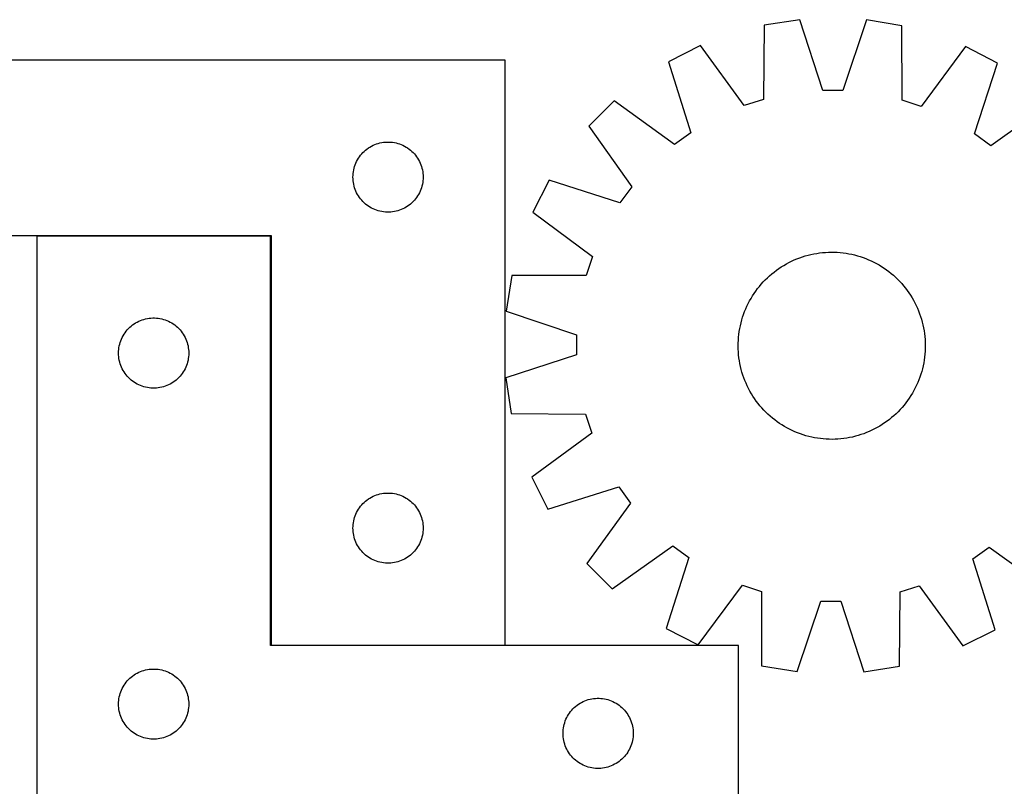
# Model space of a CAD drawing. Header units: millimetres. Extents: x 7 to 1493, y 7 to 2993.
# Tile 8 of 12: x 313 to 734, y 2658 to 2985. Entities that reach past the tile are written whole.
import ezdxf

# ---------------------------------------------------------------- set-up
doc = ezdxf.new("R2010")
doc.units = ezdxf.units.MM
doc.layers.add('COMMON', color=5, linetype='CONTINUOUS', true_color=0x0000ff)
doc.layers.add('CUT', color=7, linetype='CONTINUOUS', true_color=0x000000)

msp = doc.modelspace()

# ---------------------------------------------------------------- linework, layer by layer
at = {"layer": 'COMMON'}
for p, q in [((420.436284, 2892.966762), (320.436284, 2892.966762)), ((420.536285, 2718.066762), (420.536285, 2892.866761)), ((520.636285, 2717.966762), (420.636285, 2717.966762))]:
    msp.add_line(p, q, dxfattribs=at)
at = {"layer": 'CUT'}
for p, q in [((646.600668, 2985.327374), (631.394536, 2982.981294)), ((656.462173, 2955.132582), (646.600668, 2985.327374)), ((675.139287, 2985.213174), (665.036448, 2955.098271)), ((690.326157, 2982.745475), (675.139287, 2985.213174)), ((631.394536, 2982.981294), (631.092182, 2951.218371)), ((690.374302, 2950.981149), (690.326157, 2982.745475)), ((604.217407, 2974.270986), (590.480494, 2967.340779)), ((622.926959, 2948.601405), (604.217407, 2974.270986)), ((717.432707, 2973.817947), (698.518319, 2948.298921)), ((731.113717, 2966.778024), (717.432707, 2973.817947)), ((520.636285, 2968.066762), (220.636285, 2968.066762)), ((520.636285, 2718.066762), (520.636285, 2968.066762)), ((590.480494, 2967.340779), (600.008222, 2937.039011)), ((721.343789, 2936.553477), (731.113717, 2966.778024)), ((665.036448, 2955.098271), (656.462173, 2955.132582)), ((567.325141, 2950.658589), (556.402113, 2939.82263)), ((593.05132, 2932.026936), (567.325141, 2950.658589)), ((631.092182, 2951.218371), (622.926959, 2948.601405)), ((698.518319, 2948.298921), (690.374302, 2950.981149)), ((754.13482, 2949.911056), (728.260356, 2931.485887)), ((556.402113, 2939.82263), (574.827282, 2913.948166)), ((600.008222, 2937.039011), (593.05132, 2932.026936)), ((728.260356, 2931.485887), (721.343789, 2936.553477)), ((461.027388, 2929.584969), (461.633071, 2930.064351)), ((461.633071, 2930.064351), (462.26263, 2930.511917)), ((462.26263, 2930.511917), (462.914393, 2930.926481)), ((462.914393, 2930.926481), (463.586634, 2931.306944)), ((463.586634, 2931.306944), (464.27757, 2931.652296)), ((464.27757, 2931.652296), (464.985367, 2931.961621)), ((464.985367, 2931.961621), (465.70815, 2932.2341)), ((465.70815, 2932.2341), (466.444001, 2932.46901)), ((466.444001, 2932.46901), (467.190969, 2932.665728)), ((467.190969, 2932.665728), (467.947074, 2932.823731)), ((467.947074, 2932.823731), (468.71031, 2932.942602)), ((468.71031, 2932.942602), (469.478654, 2933.022025)), ((469.478654, 2933.022025), (470.250067, 2933.061789)), ((470.250067, 2933.061789), (471.022504, 2933.061789)), ((471.022504, 2933.061789), (471.793917, 2933.022025)), ((471.793917, 2933.022025), (472.562261, 2932.942602)), ((472.562261, 2932.942602), (473.325497, 2932.823731)), ((473.325497, 2932.823731), (474.081602, 2932.665728)), ((474.081602, 2932.665728), (474.82857, 2932.46901)), ((474.82857, 2932.46901), (475.564421, 2932.2341)), ((475.564421, 2932.2341), (476.287204, 2931.961621)), ((476.287204, 2931.961621), (476.995001, 2931.652296)), ((476.995001, 2931.652296), (477.685937, 2931.306944)), ((477.685937, 2931.306944), (478.358178, 2930.926481)), ((478.358178, 2930.926481), (479.009941, 2930.511917)), ((479.009941, 2930.511917), (479.6395, 2930.064351)), ((479.6395, 2930.064351), (480.245183, 2929.584969)), ((457.218979, 2924.773169), (457.582007, 2925.454983)), ((457.582007, 2925.454983), (457.979652, 2926.117205)), ((457.979652, 2926.117205), (458.41086, 2926.758078)), ((458.41086, 2926.758078), (458.874488, 2927.375904)), ((458.874488, 2927.375904), (459.369307, 2927.969044)), ((459.369307, 2927.969044), (459.894003, 2928.535924)), ((459.894003, 2928.535924), (460.447185, 2929.075042)), ((460.447185, 2929.075042), (461.027388, 2929.584969)), ((480.245183, 2929.584969), (480.825386, 2929.075042)), ((480.825386, 2929.075042), (481.378568, 2928.535924)), ((481.378568, 2928.535924), (481.903264, 2927.969044)), ((481.903264, 2927.969044), (482.398083, 2927.375904)), ((482.398083, 2927.375904), (482.861711, 2926.758078)), ((482.861711, 2926.758078), (483.292919, 2926.117205)), ((483.292919, 2926.117205), (483.690564, 2925.454983)), ((483.690564, 2925.454983), (484.053592, 2924.773169)), ((455.95345, 2921.135043), (456.13087, 2921.886829)), ((456.13087, 2921.886829), (456.346755, 2922.628484)), ((456.346755, 2922.628484), (456.600533, 2923.358043)), ((456.600533, 2923.358043), (456.891532, 2924.073571)), ((456.891532, 2924.073571), (457.218979, 2924.773169)), ((484.053592, 2924.773169), (484.381039, 2924.073571)), ((484.381039, 2924.073571), (484.672038, 2923.358043)), ((484.672038, 2923.358043), (484.925816, 2922.628484)), ((484.925816, 2922.628484), (485.141701, 2921.886829)), ((485.141701, 2921.886829), (485.319121, 2921.135043)), ((455.636285, 2918.066762), (455.656174, 2918.838943)), ((455.656174, 2917.294581), (455.636285, 2918.066762)), ((455.656174, 2918.838943), (455.715787, 2919.609077)), ((455.715787, 2916.524447), (455.656174, 2917.294581)), ((455.715787, 2919.609077), (455.814967, 2920.375121)), ((455.814967, 2920.375121), (455.95345, 2921.135043)), ((485.319121, 2921.135043), (485.457604, 2920.375121)), ((485.457604, 2920.375121), (485.556784, 2919.609077)), ((485.556784, 2919.609077), (485.616397, 2918.838943)), ((485.616397, 2917.294581), (485.556784, 2916.524447)), ((485.616397, 2918.838943), (485.636285, 2918.066762)), ((485.636285, 2918.066762), (485.616397, 2917.294581)), ((455.814967, 2915.758403), (455.715787, 2916.524447)), ((455.95345, 2914.998481), (455.814967, 2915.758403)), ((456.13087, 2914.246695), (455.95345, 2914.998481)), ((456.346755, 2913.505039), (456.13087, 2914.246695)), ((456.600533, 2912.775481), (456.346755, 2913.505039)), ((456.891532, 2912.059953), (456.600533, 2912.775481)), ((484.672038, 2912.775481), (484.381039, 2912.059953)), ((484.925816, 2913.505039), (484.672038, 2912.775481)), ((485.141701, 2914.246695), (484.925816, 2913.505039)), ((485.319121, 2914.998481), (485.141701, 2914.246695)), ((485.457604, 2915.758403), (485.319121, 2914.998481)), ((485.556784, 2916.524447), (485.457604, 2915.758403)), ((539.535144, 2916.801527), (532.495222, 2903.120517)), ((569.759691, 2907.031599), (539.535144, 2916.801527)), ((574.827282, 2913.948166), (569.759691, 2907.031599)), ((457.218979, 2911.360355), (456.891532, 2912.059953)), ((457.582007, 2910.678541), (457.218979, 2911.360355)), ((457.979652, 2910.016319), (457.582007, 2910.678541)), ((458.41086, 2909.375446), (457.979652, 2910.016319)), ((458.874488, 2908.75762), (458.41086, 2909.375446)), ((459.369307, 2908.16448), (458.874488, 2908.75762)), ((482.398083, 2908.75762), (481.903264, 2908.16448)), ((482.861711, 2909.375446), (482.398083, 2908.75762)), ((483.292919, 2910.016319), (482.861711, 2909.375446)), ((483.690564, 2910.678541), (483.292919, 2910.016319)), ((484.053592, 2911.360355), (483.690564, 2910.678541)), ((484.381039, 2912.059953), (484.053592, 2911.360355)), ((459.894003, 2907.5976), (459.369307, 2908.16448)), ((460.447185, 2907.058481), (459.894003, 2907.5976)), ((461.027388, 2906.548555), (460.447185, 2907.058481)), ((461.633071, 2906.069173), (461.027388, 2906.548555)), ((462.26263, 2905.621607), (461.633071, 2906.069173)), ((462.914393, 2905.207043), (462.26263, 2905.621607)), ((463.586634, 2904.82658), (462.914393, 2905.207043)), ((464.27757, 2904.481228), (463.586634, 2904.82658)), ((464.985367, 2904.171902), (464.27757, 2904.481228)), ((476.995001, 2904.481228), (476.287204, 2904.171902)), ((477.685937, 2904.82658), (476.995001, 2904.481228)), ((478.358178, 2905.207043), (477.685937, 2904.82658)), ((479.009941, 2905.621607), (478.358178, 2905.207043)), ((479.6395, 2906.069173), (479.009941, 2905.621607)), ((480.245183, 2906.548555), (479.6395, 2906.069173)), ((480.825386, 2907.058481), (480.245183, 2906.548555)), ((481.378568, 2907.5976), (480.825386, 2907.058481)), ((481.903264, 2908.16448), (481.378568, 2907.5976)), ((465.70815, 2903.899424), (464.985367, 2904.171902)), ((466.444001, 2903.664514), (465.70815, 2903.899424)), ((467.190969, 2903.467796), (466.444001, 2903.664514)), ((467.947074, 2903.309793), (467.190969, 2903.467796)), ((468.71031, 2903.190922), (467.947074, 2903.309793)), ((469.478654, 2903.111499), (468.71031, 2903.190922)), ((470.250067, 2903.071735), (469.478654, 2903.111499)), ((471.022504, 2903.071735), (470.250067, 2903.071735)), ((471.793917, 2903.111499), (471.022504, 2903.071735)), ((472.562261, 2903.190922), (471.793917, 2903.111499)), ((473.325497, 2903.309793), (472.562261, 2903.190922)), ((474.081602, 2903.467796), (473.325497, 2903.309793)), ((474.82857, 2903.664514), (474.081602, 2903.467796)), ((475.564421, 2903.899424), (474.82857, 2903.664514)), ((476.287204, 2904.171902), (475.564421, 2903.899424)), ((532.495222, 2903.120517), (558.014248, 2884.206129)), ((220.636285, 2893.066762), (420.636285, 2893.066762)), ((420.436284, 2892.866761), (320.436284, 2892.866761)), ((320.436284, 2892.866761), (320.436284, 2642.866761)), ((420.436284, 2717.866761), (420.436284, 2892.866761)), ((420.636285, 2893.066762), (420.636285, 2718.066762)), ((558.014248, 2884.206129), (555.33202, 2876.062112)), ((645.444531, 2883.134546), (646.618276, 2883.583242)), ((646.618276, 2883.583242), (647.805536, 2883.994849)), ((647.805536, 2883.994849), (649.00514, 2884.36896)), ((649.00514, 2884.36896), (650.215902, 2884.705206)), ((650.215902, 2884.705206), (651.436629, 2885.003255)), ((651.436629, 2885.003255), (652.666115, 2885.262813)), ((652.666115, 2885.262813), (653.903148, 2885.483624)), ((653.903148, 2885.483624), (655.146505, 2885.665469)), ((655.146505, 2885.665469), (656.394962, 2885.808171)), ((656.394962, 2885.808171), (657.647284, 2885.911586)), ((657.647284, 2885.911586), (658.902238, 2885.975615)), ((658.902238, 2885.975615), (660.158583, 2886.000192)), ((660.158583, 2886.000192), (661.41508, 2885.985295)), ((661.41508, 2885.985295), (662.670489, 2885.930938)), ((662.670489, 2885.930938), (663.923571, 2885.837174)), ((663.923571, 2885.837174), (665.17309, 2885.704096)), ((665.17309, 2885.704096), (666.417812, 2885.531836)), ((666.417812, 2885.531836), (667.656509, 2885.320563)), ((667.656509, 2885.320563), (668.887959, 2885.070485)), ((668.887959, 2885.070485), (670.110945, 2884.78185)), ((670.110945, 2884.78185), (671.324263, 2884.454943)), ((671.324263, 2884.454943), (672.526713, 2884.090086)), ((672.526713, 2884.090086), (673.717109, 2883.687639)), ((673.717109, 2883.687639), (674.894277, 2883.247999)), ((637.702061, 2878.996851), (638.749658, 2879.690786)), ((638.749658, 2879.690786), (639.818536, 2880.351473)), ((639.818536, 2880.351473), (640.907639, 2880.97826)), ((640.907639, 2880.97826), (642.015893, 2881.570527)), ((642.015893, 2881.570527), (643.142203, 2882.127692)), ((643.142203, 2882.127692), (644.285459, 2882.649203)), ((644.285459, 2882.649203), (645.444531, 2883.134546)), ((674.894277, 2883.247999), (676.057054, 2882.771601)), ((676.057054, 2882.771601), (677.204294, 2882.258914)), ((677.204294, 2882.258914), (678.334863, 2881.710444)), ((678.334863, 2881.710444), (679.447647, 2881.126733)), ((679.447647, 2881.126733), (680.541547, 2880.508356)), ((680.541547, 2880.508356), (681.615484, 2879.855925)), ((681.615484, 2879.855925), (682.668397, 2879.170082)), ((682.668397, 2879.170082), (683.699248, 2878.451505)), ((523.567693, 2876.013967), (521.099994, 2860.827097)), ((555.33202, 2876.062112), (523.567693, 2876.013967)), ((631.919655, 2874.175588), (632.818667, 2875.053531)), ((632.818667, 2875.053531), (633.744811, 2875.902803)), ((633.744811, 2875.902803), (634.697175, 2876.722565)), ((634.697175, 2876.722565), (635.674819, 2877.512008)), ((635.674819, 2877.512008), (636.676777, 2878.270353)), ((636.676777, 2878.270353), (637.702061, 2878.996851)), ((683.699248, 2878.451505), (684.707019, 2877.700902)), ((684.707019, 2877.700902), (685.690716, 2876.919015)), ((685.690716, 2876.919015), (686.649368, 2876.106615)), ((686.649368, 2876.106615), (687.582029, 2875.264504)), ((687.582029, 2875.264504), (688.487778, 2874.393513)), ((628.612266, 2870.394829), (629.394153, 2871.378526)), ((629.394153, 2871.378526), (630.206553, 2872.337178)), ((630.206553, 2872.337178), (631.048664, 2873.269839)), ((631.048664, 2873.269839), (631.919655, 2874.175588)), ((688.487778, 2874.393513), (689.365721, 2873.494502)), ((689.365721, 2873.494502), (690.214993, 2872.568357)), ((690.214993, 2872.568357), (691.034755, 2871.615993)), ((691.034755, 2871.615993), (691.824198, 2870.63835)), ((625.804812, 2866.229357), (626.457244, 2867.303294)), ((626.457244, 2867.303294), (627.143087, 2868.356207)), ((627.143087, 2868.356207), (627.861664, 2869.387058)), ((627.861664, 2869.387058), (628.612266, 2870.394829)), ((691.824198, 2870.63835), (692.582543, 2869.636392)), ((692.582543, 2869.636392), (693.309041, 2868.611108)), ((693.309041, 2868.611108), (694.002976, 2867.56351)), ((694.002976, 2867.56351), (694.663663, 2866.494632)), ((694.663663, 2866.494632), (695.29045, 2865.405529)), ((623.541567, 2861.744864), (624.054255, 2862.892104)), ((624.054255, 2862.892104), (624.602724, 2864.022673)), ((624.602724, 2864.022673), (625.186435, 2865.135457)), ((625.186435, 2865.135457), (625.804812, 2866.229357)), ((695.29045, 2865.405529), (695.882717, 2864.297276)), ((695.882717, 2864.297276), (696.439882, 2863.170965)), ((696.439882, 2863.170965), (696.961393, 2862.02771)), ((521.099994, 2860.827097), (551.214897, 2850.724258)), ((621.858225, 2857.012073), (622.223082, 2858.214523)), ((622.223082, 2858.214523), (622.625529, 2859.404919)), ((622.625529, 2859.404919), (623.065169, 2860.582087)), ((623.065169, 2860.582087), (623.541567, 2861.744864)), ((696.961393, 2862.02771), (697.446736, 2860.868638)), ((697.446736, 2860.868638), (697.895432, 2859.694892)), ((697.895432, 2859.694892), (698.307039, 2858.507632)), ((698.307039, 2858.507632), (698.68115, 2857.308029)), ((359.694002, 2853.335923), (360.247184, 2853.875041)), ((360.247184, 2853.875041), (360.827387, 2854.384968)), ((360.827387, 2854.384968), (361.43307, 2854.86435)), ((361.43307, 2854.86435), (362.062629, 2855.311916)), ((362.062629, 2855.311916), (362.714392, 2855.72648)), ((362.714392, 2855.72648), (363.386633, 2856.106943)), ((363.386633, 2856.106943), (364.077569, 2856.452295)), ((364.077569, 2856.452295), (364.785366, 2856.76162)), ((364.785366, 2856.76162), (365.508149, 2857.034099)), ((365.508149, 2857.034099), (366.244, 2857.269009)), ((366.244, 2857.269009), (366.990968, 2857.465727)), ((366.990968, 2857.465727), (367.747073, 2857.62373)), ((367.747073, 2857.62373), (368.510309, 2857.742601)), ((368.510309, 2857.742601), (369.278653, 2857.822024)), ((369.278653, 2857.822024), (370.050066, 2857.861788)), ((370.050066, 2857.861788), (370.822503, 2857.861788)), ((370.822503, 2857.861788), (371.593916, 2857.822024)), ((371.593916, 2857.822024), (372.36226, 2857.742601)), ((372.36226, 2857.742601), (373.125496, 2857.62373)), ((373.125496, 2857.62373), (373.881601, 2857.465727)), ((373.881601, 2857.465727), (374.628569, 2857.269009)), ((374.628569, 2857.269009), (375.36442, 2857.034099)), ((375.36442, 2857.034099), (376.087203, 2856.76162)), ((376.087203, 2856.76162), (376.795, 2856.452295)), ((376.795, 2856.452295), (377.485936, 2856.106943)), ((377.485936, 2856.106943), (378.158177, 2855.72648)), ((378.158177, 2855.72648), (378.80994, 2855.311916)), ((378.80994, 2855.311916), (379.439499, 2854.86435)), ((379.439499, 2854.86435), (380.045182, 2854.384968)), ((380.045182, 2854.384968), (380.625385, 2853.875041)), ((380.625385, 2853.875041), (381.178567, 2853.335923)), ((620.992606, 2853.344319), (621.242683, 2854.575769)), ((621.242683, 2854.575769), (621.531318, 2855.798755)), ((621.531318, 2855.798755), (621.858225, 2857.012073)), ((698.68115, 2857.308029), (699.017396, 2856.097266)), ((699.017396, 2856.097266), (699.315445, 2854.87654)), ((699.315445, 2854.87654), (699.575003, 2853.647053)), ((357.018978, 2849.573168), (357.382006, 2850.254982)), ((357.382006, 2850.254982), (357.779651, 2850.917204)), ((357.779651, 2850.917204), (358.210859, 2851.558077)), ((358.210859, 2851.558077), (358.674487, 2852.175903)), ((358.674487, 2852.175903), (359.169306, 2852.769043)), ((359.169306, 2852.769043), (359.694002, 2853.335923)), ((381.178567, 2853.335923), (381.703263, 2852.769043)), ((381.703263, 2852.769043), (382.198082, 2852.175903)), ((382.198082, 2852.175903), (382.66171, 2851.558077)), ((382.66171, 2851.558077), (383.092918, 2850.917204)), ((383.092918, 2850.917204), (383.490563, 2850.254982)), ((383.490563, 2850.254982), (383.853591, 2849.573168)), ((551.214897, 2850.724258), (551.180587, 2842.149983)), ((620.475994, 2849.611381), (620.609072, 2850.8609)), ((620.609072, 2850.8609), (620.781333, 2852.105622)), ((620.781333, 2852.105622), (620.992606, 2853.344319)), ((699.575003, 2853.647053), (699.795814, 2852.410021)), ((699.795814, 2852.410021), (699.977659, 2851.166663)), ((699.977659, 2851.166663), (700.120361, 2849.918207)), ((700.120361, 2849.918207), (700.223776, 2848.665884)), ((355.614966, 2845.17512), (355.753449, 2845.935042)), ((355.753449, 2845.935042), (355.930869, 2846.686828)), ((355.930869, 2846.686828), (356.146754, 2847.428483)), ((356.146754, 2847.428483), (356.400532, 2848.158042)), ((356.400532, 2848.158042), (356.691531, 2848.87357)), ((356.691531, 2848.87357), (357.018978, 2849.573168)), ((383.853591, 2849.573168), (384.181038, 2848.87357)), ((384.181038, 2848.87357), (384.472037, 2848.158042)), ((384.472037, 2848.158042), (384.725815, 2847.428483)), ((384.725815, 2847.428483), (384.9417, 2846.686828)), ((384.9417, 2846.686828), (385.11912, 2845.935042)), ((385.11912, 2845.935042), (385.257603, 2845.17512)), ((620.312976, 2845.846393), (620.327873, 2847.10289)), ((620.337554, 2844.590048), (620.312976, 2845.846393)), ((620.327873, 2847.10289), (620.38223, 2848.358299)), ((620.38223, 2848.358299), (620.475994, 2849.611381)), ((700.223776, 2848.665884), (700.287805, 2847.410931)), ((700.287805, 2847.410931), (700.312382, 2846.154586)), ((700.312382, 2846.154586), (700.297485, 2844.898089)), ((355.436284, 2842.866761), (355.456173, 2843.638942)), ((355.456173, 2842.09458), (355.436284, 2842.866761)), ((355.456173, 2843.638942), (355.515786, 2844.409076)), ((355.515786, 2841.324446), (355.456173, 2842.09458)), ((355.515786, 2844.409076), (355.614966, 2845.17512)), ((355.614966, 2840.558402), (355.515786, 2841.324446)), ((385.257603, 2845.17512), (385.356783, 2844.409076)), ((385.356783, 2841.324446), (385.257603, 2840.558402)), ((385.356783, 2844.409076), (385.416396, 2843.638942)), ((385.416396, 2842.09458), (385.356783, 2841.324446)), ((385.416396, 2843.638942), (385.436284, 2842.866761)), ((385.436284, 2842.866761), (385.416396, 2842.09458)), ((551.180587, 2842.149983), (520.985795, 2832.288478)), ((620.401582, 2843.335094), (620.337554, 2844.590048)), ((620.504998, 2842.082772), (620.401582, 2843.335094)), ((620.647699, 2840.834315), (620.504998, 2842.082772)), ((700.149364, 2842.389597), (700.016286, 2841.140079)), ((700.243128, 2843.64268), (700.149364, 2842.389597)), ((700.297485, 2844.898089), (700.243128, 2843.64268)), ((355.753449, 2839.79848), (355.614966, 2840.558402)), ((355.930869, 2839.046694), (355.753449, 2839.79848)), ((356.146754, 2838.305038), (355.930869, 2839.046694)), ((356.400532, 2837.57548), (356.146754, 2838.305038)), ((356.691531, 2836.859952), (356.400532, 2837.57548)), ((384.472037, 2837.57548), (384.181038, 2836.859952)), ((384.725815, 2838.305038), (384.472037, 2837.57548)), ((384.9417, 2839.046694), (384.725815, 2838.305038)), ((385.11912, 2839.79848), (384.9417, 2839.046694)), ((385.257603, 2840.558402), (385.11912, 2839.79848)), ((620.829545, 2839.590958), (620.647699, 2840.834315)), ((621.050356, 2838.353925), (620.829545, 2839.590958)), ((621.309914, 2837.124439), (621.050356, 2838.353925)), ((621.607963, 2835.903712), (621.309914, 2837.124439)), ((699.382675, 2837.42521), (699.09404, 2836.202223)), ((699.632753, 2838.656659), (699.382675, 2837.42521)), ((699.844026, 2839.895357), (699.632753, 2838.656659)), ((700.016286, 2841.140079), (699.844026, 2839.895357)), ((357.018978, 2836.160354), (356.691531, 2836.859952)), ((357.382006, 2835.47854), (357.018978, 2836.160354)), ((357.779651, 2834.816318), (357.382006, 2835.47854)), ((358.210859, 2834.175445), (357.779651, 2834.816318)), ((358.674487, 2833.557619), (358.210859, 2834.175445)), ((359.169306, 2832.964479), (358.674487, 2833.557619)), ((359.694002, 2832.397599), (359.169306, 2832.964479)), ((381.703263, 2832.964479), (381.178567, 2832.397599)), ((382.198082, 2833.557619), (381.703263, 2832.964479)), ((382.66171, 2834.175445), (382.198082, 2833.557619)), ((383.092918, 2834.816318), (382.66171, 2834.175445)), ((383.490563, 2835.47854), (383.092918, 2834.816318)), ((383.853591, 2836.160354), (383.490563, 2835.47854)), ((384.181038, 2836.859952), (383.853591, 2836.160354)), ((621.944208, 2834.69295), (621.607963, 2835.903712)), ((622.318319, 2833.493346), (621.944208, 2834.69295)), ((622.729926, 2832.306086), (622.318319, 2833.493346)), ((698.402276, 2833.786456), (697.999829, 2832.59606)), ((698.767133, 2834.988906), (698.402276, 2833.786456)), ((699.09404, 2836.202223), (698.767133, 2834.988906)), ((360.247184, 2831.85848), (359.694002, 2832.397599)), ((360.827387, 2831.348554), (360.247184, 2831.85848)), ((361.43307, 2830.869172), (360.827387, 2831.348554)), ((362.062629, 2830.421606), (361.43307, 2830.869172)), ((362.714392, 2830.007042), (362.062629, 2830.421606)), ((363.386633, 2829.626579), (362.714392, 2830.007042)), ((364.077569, 2829.281227), (363.386633, 2829.626579)), ((364.785366, 2828.971901), (364.077569, 2829.281227)), ((365.508149, 2828.699423), (364.785366, 2828.971901)), ((366.244, 2828.464513), (365.508149, 2828.699423)), ((375.36442, 2828.699423), (374.628569, 2828.464513)), ((376.087203, 2828.971901), (375.36442, 2828.699423)), ((376.795, 2829.281227), (376.087203, 2828.971901)), ((377.485936, 2829.626579), (376.795, 2829.281227)), ((378.158177, 2830.007042), (377.485936, 2829.626579)), ((378.80994, 2830.421606), (378.158177, 2830.007042)), ((379.439499, 2830.869172), (378.80994, 2830.421606)), ((380.045182, 2831.348554), (379.439499, 2830.869172)), ((380.625385, 2831.85848), (380.045182, 2831.348554)), ((381.178567, 2832.397599), (380.625385, 2831.85848)), ((520.985795, 2832.288478), (523.331874, 2817.082346)), ((623.178623, 2831.132341), (622.729926, 2832.306086)), ((623.663966, 2829.973269), (623.178623, 2831.132341)), ((624.185477, 2828.830013), (623.663966, 2829.973269)), ((624.742641, 2827.703703), (624.185477, 2828.830013)), ((696.571104, 2829.108875), (696.022634, 2827.978305)), ((697.083791, 2830.256114), (696.571104, 2829.108875)), ((697.560189, 2831.418892), (697.083791, 2830.256114)), ((697.999829, 2832.59606), (697.560189, 2831.418892)), ((366.990968, 2828.267795), (366.244, 2828.464513)), ((367.747073, 2828.109792), (366.990968, 2828.267795)), ((368.510309, 2827.990921), (367.747073, 2828.109792)), ((369.278653, 2827.911498), (368.510309, 2827.990921)), ((370.050066, 2827.871734), (369.278653, 2827.911498)), ((370.822503, 2827.871734), (370.050066, 2827.871734)), ((371.593916, 2827.911498), (370.822503, 2827.871734)), ((372.36226, 2827.990921), (371.593916, 2827.911498)), ((373.125496, 2828.109792), (372.36226, 2827.990921)), ((373.881601, 2828.267795), (373.125496, 2828.109792)), ((374.628569, 2828.464513), (373.881601, 2828.267795)), ((625.334909, 2826.595449), (624.742641, 2827.703703)), ((625.961695, 2825.506346), (625.334909, 2826.595449)), ((626.622382, 2824.437468), (625.961695, 2825.506346)), ((627.316317, 2823.389871), (626.622382, 2824.437468)), ((694.168115, 2824.697685), (693.482272, 2823.644771)), ((694.820546, 2825.771621), (694.168115, 2824.697685)), ((695.438923, 2826.865521), (694.820546, 2825.771621)), ((696.022634, 2827.978305), (695.438923, 2826.865521)), ((628.042815, 2822.364587), (627.316317, 2823.389871)), ((628.80116, 2821.362629), (628.042815, 2822.364587)), ((629.590603, 2820.384985), (628.80116, 2821.362629)), ((630.410365, 2819.432621), (629.590603, 2820.384985)), ((691.231205, 2820.622452), (690.418805, 2819.663801)), ((692.013092, 2821.606149), (691.231205, 2820.622452)), ((692.763695, 2822.61392), (692.013092, 2821.606149)), ((693.482272, 2823.644771), (692.763695, 2822.61392)), ((523.331874, 2817.082346), (555.094798, 2816.779992)), ((555.094798, 2816.779992), (557.711763, 2808.614769)), ((631.259637, 2818.506476), (630.410365, 2819.432621)), ((632.137581, 2817.607465), (631.259637, 2818.506476)), ((633.04333, 2816.736474), (632.137581, 2817.607465)), ((633.975991, 2815.894363), (633.04333, 2816.736474)), ((686.880547, 2816.098175), (685.928183, 2815.278413)), ((687.806692, 2816.947447), (686.880547, 2816.098175)), ((688.705703, 2817.825391), (687.806692, 2816.947447)), ((689.576694, 2818.73114), (688.705703, 2817.825391)), ((690.418805, 2819.663801), (689.576694, 2818.73114)), ((634.934642, 2815.081963), (633.975991, 2815.894363)), ((635.918339, 2814.300076), (634.934642, 2815.081963)), ((636.92611, 2813.549474), (635.918339, 2814.300076)), ((637.956961, 2812.830897), (636.92611, 2813.549474)), ((639.009875, 2812.145054), (637.956961, 2812.830897)), ((640.083811, 2811.492622), (639.009875, 2812.145054)), ((681.8757, 2812.310192), (680.806822, 2811.649505)), ((682.923298, 2813.004127), (681.8757, 2812.310192)), ((683.948582, 2813.730625), (682.923298, 2813.004127)), ((684.95054, 2814.48897), (683.948582, 2813.730625)), ((685.928183, 2815.278413), (684.95054, 2814.48897)), ((557.711763, 2808.614769), (532.042182, 2789.905217)), ((641.177711, 2810.874245), (640.083811, 2811.492622)), ((642.290495, 2810.290534), (641.177711, 2810.874245)), ((643.421065, 2809.742064), (642.290495, 2810.290534)), ((644.568304, 2809.229377), (643.421065, 2809.742064)), ((645.731082, 2808.752979), (644.568304, 2809.229377)), ((646.90825, 2808.313339), (645.731082, 2808.752979)), ((648.098646, 2807.910892), (646.90825, 2808.313339)), ((649.301096, 2807.546035), (648.098646, 2807.910892)), ((650.514413, 2807.219128), (649.301096, 2807.546035)), ((671.620219, 2807.632018), (670.409456, 2807.295773)), ((672.819822, 2808.006129), (671.620219, 2807.632018)), ((674.007082, 2808.417736), (672.819822, 2808.006129)), ((675.180828, 2808.866433), (674.007082, 2808.417736)), ((676.3399, 2809.351776), (675.180828, 2808.866433)), ((677.483155, 2809.873287), (676.3399, 2809.351776)), ((678.609466, 2810.430451), (677.483155, 2809.873287)), ((679.717719, 2811.022719), (678.609466, 2810.430451)), ((680.806822, 2811.649505), (679.717719, 2811.022719)), ((651.7374, 2806.930493), (650.514413, 2807.219128)), ((652.968849, 2806.680416), (651.7374, 2806.930493)), ((654.207547, 2806.469143), (652.968849, 2806.680416)), ((655.452269, 2806.296882), (654.207547, 2806.469143)), ((656.701787, 2806.163804), (655.452269, 2806.296882)), ((657.95487, 2806.07004), (656.701787, 2806.163804)), ((659.210279, 2806.015683), (657.95487, 2806.07004)), ((660.466776, 2806.000786), (659.210279, 2806.015683)), ((661.723121, 2806.025364), (660.466776, 2806.000786)), ((662.978074, 2806.089392), (661.723121, 2806.025364)), ((664.230397, 2806.192808), (662.978074, 2806.089392)), ((665.478853, 2806.335509), (664.230397, 2806.192808)), ((666.722211, 2806.517355), (665.478853, 2806.335509)), ((667.959243, 2806.738166), (666.722211, 2806.517355)), ((669.18873, 2806.997724), (667.959243, 2806.738166)), ((670.409456, 2807.295773), (669.18873, 2806.997724)), ((532.042182, 2789.905217), (538.97239, 2776.168304)), ((465.70815, 2782.2341), (466.444001, 2782.46901)), ((466.444001, 2782.46901), (467.190969, 2782.665728)), ((467.190969, 2782.665728), (467.947074, 2782.823731)), ((467.947074, 2782.823731), (468.71031, 2782.942602)), ((468.71031, 2782.942602), (469.478654, 2783.022025)), ((469.478654, 2783.022025), (470.250067, 2783.061789)), ((470.250067, 2783.061789), (471.022504, 2783.061789)), ((471.022504, 2783.061789), (471.793917, 2783.022025)), ((471.793917, 2783.022025), (472.562261, 2782.942602)), ((472.562261, 2782.942602), (473.325497, 2782.823731)), ((473.325497, 2782.823731), (474.081602, 2782.665728)), ((474.081602, 2782.665728), (474.82857, 2782.46901)), ((474.82857, 2782.46901), (475.564421, 2782.2341)), ((538.97239, 2776.168304), (569.274158, 2785.696032)), ((569.274158, 2785.696032), (574.286232, 2778.73913)), ((459.369307, 2777.969044), (459.894003, 2778.535924)), ((459.894003, 2778.535924), (460.447185, 2779.075042)), ((460.447185, 2779.075042), (461.027388, 2779.584969)), ((461.027388, 2779.584969), (461.633071, 2780.064351)), ((461.633071, 2780.064351), (462.26263, 2780.511917)), ((462.26263, 2780.511917), (462.914393, 2780.926481)), ((462.914393, 2780.926481), (463.586634, 2781.306944)), ((463.586634, 2781.306944), (464.27757, 2781.652296)), ((464.27757, 2781.652296), (464.985367, 2781.961621)), ((464.985367, 2781.961621), (465.70815, 2782.2341)), ((475.564421, 2782.2341), (476.287204, 2781.961621)), ((476.287204, 2781.961621), (476.995001, 2781.652296)), ((476.995001, 2781.652296), (477.685937, 2781.306944)), ((477.685937, 2781.306944), (478.358178, 2780.926481)), ((478.358178, 2780.926481), (479.009941, 2780.511917)), ((479.009941, 2780.511917), (479.6395, 2780.064351)), ((479.6395, 2780.064351), (480.245183, 2779.584969)), ((480.245183, 2779.584969), (480.825386, 2779.075042)), ((480.825386, 2779.075042), (481.378568, 2778.535924)), ((481.378568, 2778.535924), (481.903264, 2777.969044)), ((574.286232, 2778.73913), (555.65458, 2753.012951)), ((456.600533, 2773.358043), (456.891532, 2774.073571)), ((456.891532, 2774.073571), (457.218979, 2774.773169)), ((457.218979, 2774.773169), (457.582007, 2775.454983)), ((457.582007, 2775.454983), (457.979652, 2776.117205)), ((457.979652, 2776.117205), (458.41086, 2776.758078)), ((458.41086, 2776.758078), (458.874488, 2777.375904)), ((458.874488, 2777.375904), (459.369307, 2777.969044)), ((481.903264, 2777.969044), (482.398083, 2777.375904)), ((482.398083, 2777.375904), (482.861711, 2776.758078)), ((482.861711, 2776.758078), (483.292919, 2776.117205)), ((483.292919, 2776.117205), (483.690564, 2775.454983)), ((483.690564, 2775.454983), (484.053592, 2774.773169)), ((484.053592, 2774.773169), (484.381039, 2774.073571)), ((484.381039, 2774.073571), (484.672038, 2773.358043)), ((455.715787, 2769.609077), (455.814967, 2770.375121)), ((455.814967, 2770.375121), (455.95345, 2771.135043)), ((455.95345, 2771.135043), (456.13087, 2771.886829)), ((456.13087, 2771.886829), (456.346755, 2772.628484)), ((456.346755, 2772.628484), (456.600533, 2773.358043)), ((484.672038, 2773.358043), (484.925816, 2772.628484)), ((484.925816, 2772.628484), (485.141701, 2771.886829)), ((485.141701, 2771.886829), (485.319121, 2771.135043)), ((485.319121, 2771.135043), (485.457604, 2770.375121)), ((485.457604, 2770.375121), (485.556784, 2769.609077)), ((455.636285, 2768.066762), (455.656174, 2768.838943)), ((455.656174, 2767.294581), (455.636285, 2768.066762)), ((455.656174, 2768.838943), (455.715787, 2769.609077)), ((455.715787, 2766.524447), (455.656174, 2767.294581)), ((455.814967, 2765.758403), (455.715787, 2766.524447)), ((455.95345, 2764.998481), (455.814967, 2765.758403)), ((485.457604, 2765.758403), (485.319121, 2764.998481)), ((485.556784, 2766.524447), (485.457604, 2765.758403)), ((485.556784, 2769.609077), (485.616397, 2768.838943)), ((485.616397, 2767.294581), (485.556784, 2766.524447)), ((485.616397, 2768.838943), (485.636285, 2768.066762)), ((485.636285, 2768.066762), (485.616397, 2767.294581)), ((456.13087, 2764.246695), (455.95345, 2764.998481)), ((456.346755, 2763.505039), (456.13087, 2764.246695)), ((456.600533, 2762.775481), (456.346755, 2763.505039)), ((456.891532, 2762.059953), (456.600533, 2762.775481)), ((457.218979, 2761.360355), (456.891532, 2762.059953)), ((457.582007, 2760.678541), (457.218979, 2761.360355)), ((484.053592, 2761.360355), (483.690564, 2760.678541)), ((484.381039, 2762.059953), (484.053592, 2761.360355)), ((484.672038, 2762.775481), (484.381039, 2762.059953)), ((484.925816, 2763.505039), (484.672038, 2762.775481)), ((485.141701, 2764.246695), (484.925816, 2763.505039)), ((485.319121, 2764.998481), (485.141701, 2764.246695)), ((457.979652, 2760.016319), (457.582007, 2760.678541)), ((458.41086, 2759.375446), (457.979652, 2760.016319)), ((458.874488, 2758.75762), (458.41086, 2759.375446)), ((459.369307, 2758.16448), (458.874488, 2758.75762)), ((459.894003, 2757.5976), (459.369307, 2758.16448)), ((460.447185, 2757.058481), (459.894003, 2757.5976)), ((461.027388, 2756.548555), (460.447185, 2757.058481)), ((480.825386, 2757.058481), (480.245183, 2756.548555)), ((481.378568, 2757.5976), (480.825386, 2757.058481)), ((481.903264, 2758.16448), (481.378568, 2757.5976)), ((482.398083, 2758.75762), (481.903264, 2758.16448)), ((482.861711, 2759.375446), (482.398083, 2758.75762)), ((483.292919, 2760.016319), (482.861711, 2759.375446)), ((483.690564, 2760.678541), (483.292919, 2760.016319)), ((566.490538, 2742.089923), (592.365002, 2760.515092)), ((592.365002, 2760.515092), (599.281569, 2755.447501)), ((720.617137, 2754.961968), (727.574038, 2759.974042)), ((727.574038, 2759.974042), (753.300217, 2741.34239)), ((461.633071, 2756.069173), (461.027388, 2756.548555)), ((462.26263, 2755.621607), (461.633071, 2756.069173)), ((462.914393, 2755.207043), (462.26263, 2755.621607)), ((463.586634, 2754.82658), (462.914393, 2755.207043)), ((464.27757, 2754.481228), (463.586634, 2754.82658)), ((464.985367, 2754.171902), (464.27757, 2754.481228)), ((465.70815, 2753.899424), (464.985367, 2754.171902)), ((466.444001, 2753.664514), (465.70815, 2753.899424)), ((467.190969, 2753.467796), (466.444001, 2753.664514)), ((467.947074, 2753.309793), (467.190969, 2753.467796)), ((468.71031, 2753.190922), (467.947074, 2753.309793)), ((469.478654, 2753.111499), (468.71031, 2753.190922)), ((470.250067, 2753.071735), (469.478654, 2753.111499)), ((471.022504, 2753.071735), (470.250067, 2753.071735)), ((471.793917, 2753.111499), (471.022504, 2753.071735)), ((472.562261, 2753.190922), (471.793917, 2753.111499)), ((473.325497, 2753.309793), (472.562261, 2753.190922)), ((474.081602, 2753.467796), (473.325497, 2753.309793)), ((474.82857, 2753.664514), (474.081602, 2753.467796)), ((475.564421, 2753.899424), (474.82857, 2753.664514)), ((476.287204, 2754.171902), (475.564421, 2753.899424)), ((476.995001, 2754.481228), (476.287204, 2754.171902)), ((477.685937, 2754.82658), (476.995001, 2754.481228)), ((478.358178, 2755.207043), (477.685937, 2754.82658)), ((479.009941, 2755.621607), (478.358178, 2755.207043)), ((479.6395, 2756.069173), (479.009941, 2755.621607)), ((480.245183, 2756.548555), (479.6395, 2756.069173)), ((555.65458, 2753.012951), (566.490538, 2742.089923)), ((599.281569, 2755.447501), (589.511641, 2725.222954)), ((730.144864, 2724.6602), (720.617137, 2754.961968)), ((603.192651, 2718.183032), (622.107039, 2743.702058)), ((622.107039, 2743.702058), (630.251057, 2741.01983)), ((630.251057, 2741.01983), (630.299201, 2709.255503)), ((689.230822, 2709.019684), (689.533176, 2740.782608)), ((689.533176, 2740.782608), (697.698399, 2743.399573)), ((697.698399, 2743.399573), (716.407952, 2717.729992)), ((645.486071, 2706.787804), (655.58891, 2736.902707)), ((655.58891, 2736.902707), (664.163185, 2736.868397)), ((664.163185, 2736.868397), (674.02469, 2706.673605)), ((589.511641, 2725.222954), (603.192651, 2718.183032)), ((716.407952, 2717.729992), (730.144864, 2724.6602)), ((620.436284, 2717.866761), (420.436284, 2717.866761)), ((420.636285, 2718.066762), (520.636285, 2718.066762)), ((620.436284, 2642.866761), (620.436284, 2717.866761)), ((364.077569, 2706.452295), (364.785366, 2706.76162)), ((364.785366, 2706.76162), (365.508149, 2707.034099)), ((365.508149, 2707.034099), (366.244, 2707.269009)), ((366.244, 2707.269009), (366.990968, 2707.465727)), ((366.990968, 2707.465727), (367.747073, 2707.62373)), ((367.747073, 2707.62373), (368.510309, 2707.742601)), ((368.510309, 2707.742601), (369.278653, 2707.822024)), ((369.278653, 2707.822024), (370.050066, 2707.861788)), ((370.050066, 2707.861788), (370.822503, 2707.861788)), ((370.822503, 2707.861788), (371.593916, 2707.822024)), ((371.593916, 2707.822024), (372.36226, 2707.742601)), ((372.36226, 2707.742601), (373.125496, 2707.62373)), ((373.125496, 2707.62373), (373.881601, 2707.465727)), ((373.881601, 2707.465727), (374.628569, 2707.269009)), ((374.628569, 2707.269009), (375.36442, 2707.034099)), ((375.36442, 2707.034099), (376.087203, 2706.76162)), ((376.087203, 2706.76162), (376.795, 2706.452295)), ((630.299201, 2709.255503), (645.486071, 2706.787804)), ((674.02469, 2706.673605), (689.230822, 2709.019684)), ((358.674487, 2702.175903), (359.169306, 2702.769043)), ((359.169306, 2702.769043), (359.694002, 2703.335923)), ((359.694002, 2703.335923), (360.247184, 2703.875041)), ((360.247184, 2703.875041), (360.827387, 2704.384968)), ((360.827387, 2704.384968), (361.43307, 2704.86435)), ((361.43307, 2704.86435), (362.062629, 2705.311916)), ((362.062629, 2705.311916), (362.714392, 2705.72648)), ((362.714392, 2705.72648), (363.386633, 2706.106943)), ((363.386633, 2706.106943), (364.077569, 2706.452295)), ((376.795, 2706.452295), (377.485936, 2706.106943)), ((377.485936, 2706.106943), (378.158177, 2705.72648)), ((378.158177, 2705.72648), (378.80994, 2705.311916)), ((378.80994, 2705.311916), (379.439499, 2704.86435)), ((379.439499, 2704.86435), (380.045182, 2704.384968)), ((380.045182, 2704.384968), (380.625385, 2703.875041)), ((380.625385, 2703.875041), (381.178567, 2703.335923)), ((381.178567, 2703.335923), (381.703263, 2702.769043)), ((381.703263, 2702.769043), (382.198082, 2702.175903)), ((356.146754, 2697.428483), (356.400532, 2698.158042)), ((356.400532, 2698.158042), (356.691531, 2698.87357)), ((356.691531, 2698.87357), (357.018978, 2699.573168)), ((357.018978, 2699.573168), (357.382006, 2700.254982)), ((357.382006, 2700.254982), (357.779651, 2700.917204)), ((357.779651, 2700.917204), (358.210859, 2701.558077)), ((358.210859, 2701.558077), (358.674487, 2702.175903)), ((382.198082, 2702.175903), (382.66171, 2701.558077)), ((382.66171, 2701.558077), (383.092918, 2700.917204)), ((383.092918, 2700.917204), (383.490563, 2700.254982)), ((383.490563, 2700.254982), (383.853591, 2699.573168)), ((383.853591, 2699.573168), (384.181038, 2698.87357)), ((384.181038, 2698.87357), (384.472037, 2698.158042)), ((384.472037, 2698.158042), (384.725815, 2697.428483)), ((355.456173, 2693.638942), (355.515786, 2694.409076)), ((355.515786, 2694.409076), (355.614966, 2695.17512)), ((355.614966, 2695.17512), (355.753449, 2695.935042)), ((355.753449, 2695.935042), (355.930869, 2696.686828)), ((355.930869, 2696.686828), (356.146754, 2697.428483)), ((384.725815, 2697.428483), (384.9417, 2696.686828)), ((384.9417, 2696.686828), (385.11912, 2695.935042)), ((385.11912, 2695.935042), (385.257603, 2695.17512)), ((385.257603, 2695.17512), (385.356783, 2694.409076)), ((385.356783, 2694.409076), (385.416396, 2693.638942)), ((553.386633, 2693.606943), (554.077569, 2693.952295)), ((554.077569, 2693.952295), (554.785366, 2694.26162)), ((554.785366, 2694.26162), (555.508149, 2694.534099)), ((555.508149, 2694.534099), (556.244, 2694.769009)), ((556.244, 2694.769009), (556.990968, 2694.965727)), ((556.990968, 2694.965727), (557.747073, 2695.12373)), ((557.747073, 2695.12373), (558.510309, 2695.242601)), ((558.510309, 2695.242601), (559.278653, 2695.322024)), ((559.278653, 2695.322024), (560.050066, 2695.361788)), ((560.050066, 2695.361788), (560.822503, 2695.361788)), ((560.822503, 2695.361788), (561.593916, 2695.322024)), ((561.593916, 2695.322024), (562.36226, 2695.242601)), ((562.36226, 2695.242601), (563.125496, 2695.12373)), ((563.125496, 2695.12373), (563.881601, 2694.965727)), ((563.881601, 2694.965727), (564.628569, 2694.769009)), ((564.628569, 2694.769009), (565.36442, 2694.534099)), ((565.36442, 2694.534099), (566.087203, 2694.26162)), ((566.087203, 2694.26162), (566.795, 2693.952295)), ((566.795, 2693.952295), (567.485936, 2693.606943)), ((355.436284, 2692.866761), (355.456173, 2693.638942)), ((355.456173, 2692.09458), (355.436284, 2692.866761)), ((355.515786, 2691.324446), (355.456173, 2692.09458)), ((355.614966, 2690.558402), (355.515786, 2691.324446)), ((355.753449, 2689.79848), (355.614966, 2690.558402)), ((355.930869, 2689.046694), (355.753449, 2689.79848)), ((385.11912, 2689.79848), (384.9417, 2689.046694)), ((385.257603, 2690.558402), (385.11912, 2689.79848)), ((385.356783, 2691.324446), (385.257603, 2690.558402)), ((385.416396, 2692.09458), (385.356783, 2691.324446)), ((385.416396, 2693.638942), (385.436284, 2692.866761)), ((385.436284, 2692.866761), (385.416396, 2692.09458)), ((548.210859, 2689.058077), (548.674487, 2689.675903)), ((548.674487, 2689.675903), (549.169306, 2690.269043)), ((549.169306, 2690.269043), (549.694002, 2690.835923)), ((549.694002, 2690.835923), (550.247184, 2691.375041)), ((550.247184, 2691.375041), (550.827387, 2691.884968)), ((550.827387, 2691.884968), (551.43307, 2692.36435)), ((551.43307, 2692.36435), (552.062629, 2692.811916)), ((552.062629, 2692.811916), (552.714392, 2693.22648)), ((552.714392, 2693.22648), (553.386633, 2693.606943)), ((567.485936, 2693.606943), (568.158177, 2693.22648)), ((568.158177, 2693.22648), (568.80994, 2692.811916)), ((568.80994, 2692.811916), (569.439499, 2692.36435)), ((569.439499, 2692.36435), (570.045182, 2691.884968)), ((570.045182, 2691.884968), (570.625385, 2691.375041)), ((570.625385, 2691.375041), (571.178567, 2690.835923)), ((571.178567, 2690.835923), (571.703263, 2690.269043)), ((571.703263, 2690.269043), (572.198082, 2689.675903)), ((572.198082, 2689.675903), (572.66171, 2689.058077)), ((356.146754, 2688.305038), (355.930869, 2689.046694)), ((356.400532, 2687.57548), (356.146754, 2688.305038)), ((356.691531, 2686.859952), (356.400532, 2687.57548)), ((357.018978, 2686.160354), (356.691531, 2686.859952)), ((357.382006, 2685.47854), (357.018978, 2686.160354)), ((357.779651, 2684.816318), (357.382006, 2685.47854)), ((383.490563, 2685.47854), (383.092918, 2684.816318)), ((383.853591, 2686.160354), (383.490563, 2685.47854)), ((384.181038, 2686.859952), (383.853591, 2686.160354)), ((384.472037, 2687.57548), (384.181038, 2686.859952)), ((384.725815, 2688.305038), (384.472037, 2687.57548)), ((384.9417, 2689.046694), (384.725815, 2688.305038)), ((546.146754, 2684.928483), (546.400532, 2685.658042)), ((546.400532, 2685.658042), (546.691531, 2686.37357)), ((546.691531, 2686.37357), (547.018978, 2687.073168)), ((547.018978, 2687.073168), (547.382006, 2687.754982)), ((547.382006, 2687.754982), (547.779651, 2688.417204)), ((547.779651, 2688.417204), (548.210859, 2689.058077)), ((572.66171, 2689.058077), (573.092918, 2688.417204)), ((573.092918, 2688.417204), (573.490563, 2687.754982)), ((573.490563, 2687.754982), (573.853591, 2687.073168)), ((573.853591, 2687.073168), (574.181038, 2686.37357)), ((574.181038, 2686.37357), (574.472037, 2685.658042)), ((574.472037, 2685.658042), (574.725815, 2684.928483)), ((358.210859, 2684.175445), (357.779651, 2684.816318)), ((358.674487, 2683.557619), (358.210859, 2684.175445)), ((359.169306, 2682.964479), (358.674487, 2683.557619)), ((359.694002, 2682.397599), (359.169306, 2682.964479)), ((360.247184, 2681.85848), (359.694002, 2682.397599)), ((360.827387, 2681.348554), (360.247184, 2681.85848)), ((361.43307, 2680.869172), (360.827387, 2681.348554)), ((380.045182, 2681.348554), (379.439499, 2680.869172)), ((380.625385, 2681.85848), (380.045182, 2681.348554)), ((381.178567, 2682.397599), (380.625385, 2681.85848)), ((381.703263, 2682.964479), (381.178567, 2682.397599)), ((382.198082, 2683.557619), (381.703263, 2682.964479)), ((382.66171, 2684.175445), (382.198082, 2683.557619)), ((383.092918, 2684.816318), (382.66171, 2684.175445)), ((545.456173, 2681.138942), (545.515786, 2681.909076)), ((545.515786, 2681.909076), (545.614966, 2682.67512)), ((545.614966, 2682.67512), (545.753449, 2683.435042)), ((545.753449, 2683.435042), (545.930869, 2684.186828)), ((545.930869, 2684.186828), (546.146754, 2684.928483)), ((574.725815, 2684.928483), (574.9417, 2684.186828)), ((574.9417, 2684.186828), (575.11912, 2683.435042)), ((575.11912, 2683.435042), (575.257603, 2682.67512)), ((575.257603, 2682.67512), (575.356783, 2681.909076)), ((575.356783, 2681.909076), (575.416396, 2681.138942)), ((362.062629, 2680.421606), (361.43307, 2680.869172)), ((362.714392, 2680.007042), (362.062629, 2680.421606)), ((363.386633, 2679.626579), (362.714392, 2680.007042)), ((364.077569, 2679.281227), (363.386633, 2679.626579)), ((364.785366, 2678.971901), (364.077569, 2679.281227)), ((365.508149, 2678.699423), (364.785366, 2678.971901)), ((366.244, 2678.464513), (365.508149, 2678.699423)), ((366.990968, 2678.267795), (366.244, 2678.464513)), ((367.747073, 2678.109792), (366.990968, 2678.267795)), ((368.510309, 2677.990921), (367.747073, 2678.109792)), ((369.278653, 2677.911498), (368.510309, 2677.990921)), ((370.050066, 2677.871734), (369.278653, 2677.911498)), ((370.822503, 2677.871734), (370.050066, 2677.871734)), ((371.593916, 2677.911498), (370.822503, 2677.871734)), ((372.36226, 2677.990921), (371.593916, 2677.911498)), ((373.125496, 2678.109792), (372.36226, 2677.990921)), ((373.881601, 2678.267795), (373.125496, 2678.109792)), ((374.628569, 2678.464513), (373.881601, 2678.267795)), ((375.36442, 2678.699423), (374.628569, 2678.464513)), ((376.087203, 2678.971901), (375.36442, 2678.699423)), ((376.795, 2679.281227), (376.087203, 2678.971901)), ((377.485936, 2679.626579), (376.795, 2679.281227)), ((378.158177, 2680.007042), (377.485936, 2679.626579)), ((378.80994, 2680.421606), (378.158177, 2680.007042)), ((379.439499, 2680.869172), (378.80994, 2680.421606)), ((545.436284, 2680.366761), (545.456173, 2681.138942)), ((545.456173, 2679.59458), (545.436284, 2680.366761)), ((545.515786, 2678.824446), (545.456173, 2679.59458)), ((545.614966, 2678.058402), (545.515786, 2678.824446)), ((545.753449, 2677.29848), (545.614966, 2678.058402)), ((545.930869, 2676.546694), (545.753449, 2677.29848)), ((575.11912, 2677.29848), (574.9417, 2676.546694)), ((575.257603, 2678.058402), (575.11912, 2677.29848)), ((575.356783, 2678.824446), (575.257603, 2678.058402)), ((575.416396, 2679.59458), (575.356783, 2678.824446)), ((575.416396, 2681.138942), (575.436284, 2680.366761)), ((575.436284, 2680.366761), (575.416396, 2679.59458)), ((546.146754, 2675.805038), (545.930869, 2676.546694)), ((546.400532, 2675.07548), (546.146754, 2675.805038)), ((546.691531, 2674.359952), (546.400532, 2675.07548)), ((547.018978, 2673.660354), (546.691531, 2674.359952)), ((547.382006, 2672.97854), (547.018978, 2673.660354)), ((547.779651, 2672.316318), (547.382006, 2672.97854)), ((573.490563, 2672.97854), (573.092918, 2672.316318)), ((573.853591, 2673.660354), (573.490563, 2672.97854)), ((574.181038, 2674.359952), (573.853591, 2673.660354)), ((574.472037, 2675.07548), (574.181038, 2674.359952)), ((574.725815, 2675.805038), (574.472037, 2675.07548)), ((574.9417, 2676.546694), (574.725815, 2675.805038)), ((548.210859, 2671.675445), (547.779651, 2672.316318)), ((548.674487, 2671.057619), (548.210859, 2671.675445)), ((549.169306, 2670.464479), (548.674487, 2671.057619)), ((549.694002, 2669.897599), (549.169306, 2670.464479)), ((550.247184, 2669.35848), (549.694002, 2669.897599)), ((550.827387, 2668.848554), (550.247184, 2669.35848)), ((551.43307, 2668.369172), (550.827387, 2668.848554)), ((570.045182, 2668.848554), (569.439499, 2668.369172)), ((570.625385, 2669.35848), (570.045182, 2668.848554)), ((571.178567, 2669.897599), (570.625385, 2669.35848)), ((571.703263, 2670.464479), (571.178567, 2669.897599)), ((572.198082, 2671.057619), (571.703263, 2670.464479)), ((572.66171, 2671.675445), (572.198082, 2671.057619)), ((573.092918, 2672.316318), (572.66171, 2671.675445)), ((552.062629, 2667.921606), (551.43307, 2668.369172)), ((552.714392, 2667.507042), (552.062629, 2667.921606)), ((553.386633, 2667.126579), (552.714392, 2667.507042)), ((554.077569, 2666.781227), (553.386633, 2667.126579)), ((554.785366, 2666.471901), (554.077569, 2666.781227)), ((555.508149, 2666.199423), (554.785366, 2666.471901)), ((556.244, 2665.964513), (555.508149, 2666.199423)), ((556.990968, 2665.767795), (556.244, 2665.964513)), ((557.747073, 2665.609792), (556.990968, 2665.767795)), ((558.510309, 2665.490921), (557.747073, 2665.609792)), ((559.278653, 2665.411498), (558.510309, 2665.490921)), ((560.050066, 2665.371734), (559.278653, 2665.411498)), ((560.822503, 2665.371734), (560.050066, 2665.371734)), ((561.593916, 2665.411498), (560.822503, 2665.371734)), ((562.36226, 2665.490921), (561.593916, 2665.411498)), ((563.125496, 2665.609792), (562.36226, 2665.490921)), ((563.881601, 2665.767795), (563.125496, 2665.609792)), ((564.628569, 2665.964513), (563.881601, 2665.767795)), ((565.36442, 2666.199423), (564.628569, 2665.964513)), ((566.087203, 2666.471901), (565.36442, 2666.199423)), ((566.795, 2666.781227), (566.087203, 2666.471901)), ((567.485936, 2667.126579), (566.795, 2666.781227)), ((568.158177, 2667.507042), (567.485936, 2667.126579)), ((568.80994, 2667.921606), (568.158177, 2667.507042)), ((569.439499, 2668.369172), (568.80994, 2667.921606))]:
    msp.add_line(p, q, dxfattribs=at)

doc.saveas('drawing.dxf')
